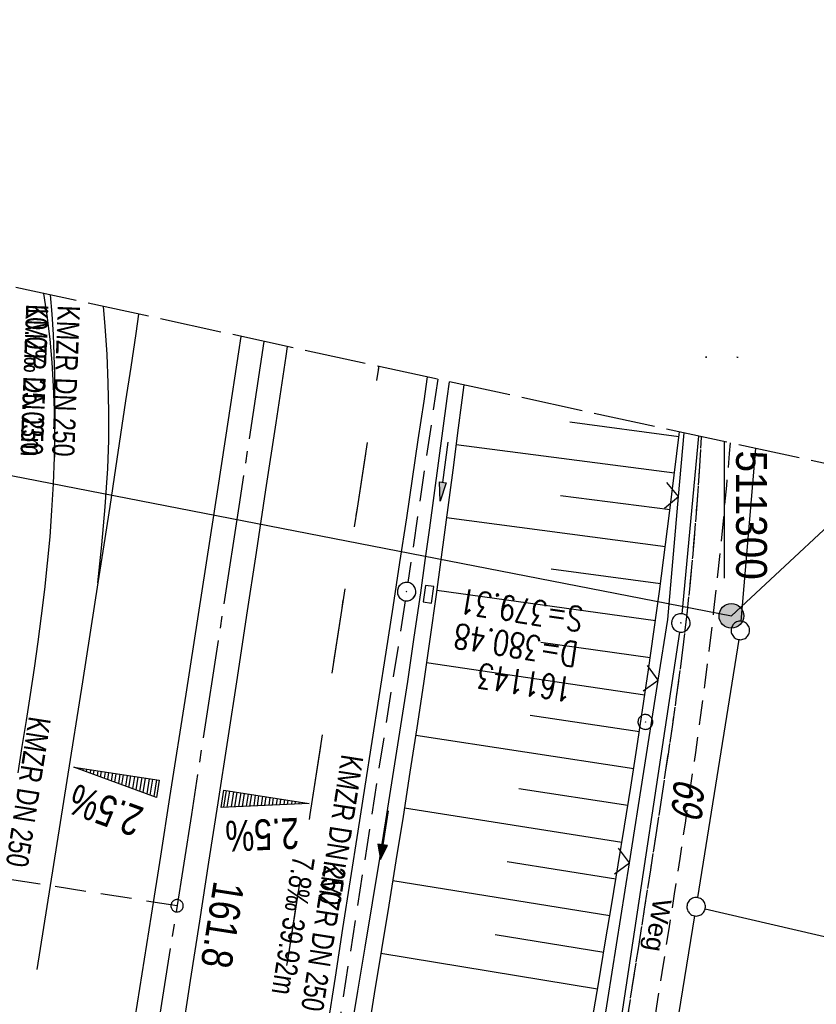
# Model space of a CAD drawing. Extents: x 510946 to 511423, y 462842 to 463807.
# Tile 32 of 33: x 511243 to 511307, y 463727 to 463807. Entities that reach past the tile are written whole.
import ezdxf

# ---------------------------------------------------------------- set-up
doc = ezdxf.new("R2010")
doc.units = 0
doc.header["$LTSCALE"] = 10
doc.header["$MEASUREMENT"] = 0
for name, pattern in [('ACHSE', [5.5, 4, -0.5, 0.5, -0.5]), ('AUSGEZOGEN', [0]), ('LT00', [0]), ('LT02', [0.4, 0.2, -0.2]), ('LT11', [0.3, 0.2, -0.1]), ('LT14', [0.6, 0.5, -0.1]), ('LT17', [0.15, 0.1, -0.05]), ('STRICHLINIE2', [0.375, 0.25, -0.125])]:
    doc.linetypes.add(name, pattern=pattern)
doc.layers.get('0').update_dxf_attribs({"linetype": 'LT00'})
for name, color, linetype in [('--EK_FBR', 1, 'LT00'), ('--EK_Halt-Pfeil', 4, 'LT00'), ('--EK_Haltung', 7, 'STRICHLINIE2'), ('--EK_Haltung-Text', 140, 'LT00'), ('--EK_Schacht-Text', 5, 'LT00'), ('--EK_ST-93-1', 30, 'LT17'), ('--EL_DFK_AB_L', 21, 'LT00'), ('--EL_DFK_AB_P', 7, 'LT00'), ('--EL_Halt-Pfeil', 4, 'LT00'), ('--EL_Haltung', 182, 'STRICHLINIE2'), ('--EL_Haltung-Text', 182, 'LT00'), ('-AX-093', 35, 'ACHSE'), ('-QUE-20O', 11, 'LT00'), ('-QUE-20W', 11, 'LT00'), ('-ST-93-1', 250, 'LT00'), ('DFK_AB_L', 21, 'LT00'), ('DFK_AB_P', 7, 'LT00'), ('DFK_FLUR_NR', 250, 'LT00'), ('DFK_GZPKT', 250, 'LT00'), ('DFK_KATASTER', 250, 'LT00'), ('DFK_TOPO-SYM', 252, 'LT00'), ('DFK_VERMPKT', 252, 'LT00'), ('FELDWEG_TEXT', 1, 'Continuous'), ('PFEIL', 140, 'AUSGEZOGEN'), ('STROM_FREILTG', 80, 'STROMFREILEITUNG'), ('STROM_TEXT', 80, 'Continuous'), ('V104_AFBR_BAB', 250, 'LT00'), ('V104_BOESCH', 250, 'LT00'), ('V104_BOSCHUNG', 250, 'LT00'), ('V104_ERDWEG', 250, 'LT11'), ('V104_FELDWEG', 250, 'LT11'), ('V104_GRABEN', 250, 'LT00'), ('V104_KA_PRUF', 182, 'LT00'), ('V104_LD_MARK', 250, 'LT00'), ('V104_LG_MARK', 250, 'LT02'), ('V104_SINKK', 182, 'LT00'), ('V104_ZAUN', 40, 'LT00'), ('V105_AFBR_BAB', 250, 'LT00'), ('V105_BOESCH', 250, 'LT00'), ('V105_BOSCHUNG', 250, 'LT00'), ('V105_ERDWEG', 250, 'LT11'), ('V105_GRABEN', 250, 'LT00'), ('V105_KA_PRUF', 182, 'LT00'), ('V105_LD_MARK', 250, 'LT00'), ('V105_LG_MARK', 250, 'LT02'), ('V105_RASTER', 250, 'LT00'), ('V105_SINKK', 182, 'LT00'), ('V105_ZAUN', 40, 'LT00')]:
    doc.layers.add(name, color=color, linetype=linetype)
doc.layers.add('-BLATT_105-RAND', color=7, linetype='LT14', plot=False)
doc.styles.add('Beschrift', font='ARIAL.TTF')
doc.styles.add('Haltungsbeschriftung', font='ARIAL.TTF', dxfattribs={"width": 0.75})
doc.styles.add('schachtbeschriftung', font='romans.shx', dxfattribs={"width": 0.75, "height": 2})
doc.styles.get("Standard").update_dxf_attribs({"font": 'ARIAL.TTF'})
doc.styles.add('Strom', font='txt-alt.shx')
doc.linetypes.add('STROMFREILEITUNG', pattern='A,12.7,-5.5,["xx",Strom,S=2.5,R=0,X=-2.6,Y=-0.85],-4.35', length=22.55)

# ---------------------------------------------------------------- blocks, each defined once
blk = doc.blocks.new('SYMB7010')
at = {"color": 0, "linetype": 'ByBlock'}
for points in [[(-0.031408, 0.499213), (-0.093728, 0.49134), (-0.15457, 0.475719), (-0.212975, 0.452595), (-0.268021, 0.422333), (-0.31884, 0.385411), (-0.36463, 0.342411), (-0.40467, 0.29401), (-0.438329, 0.240973), (-0.465074, 0.184136), (-0.484486, 0.124395), (-0.496256, 0.062692), (-0.5002, 0)], [(-0.5002, 0), (-0.496256, -0.062692), (-0.484486, -0.124395), (-0.465075, -0.184136), (-0.438329, -0.240973), (-0.404671, -0.29401), (-0.36463, -0.342411), (-0.31884, -0.385411), (-0.268021, -0.422333), (-0.212975, -0.452595), (-0.154571, -0.475719), (-0.093728, -0.49134), (-0.031408, -0.499213), (0.031408, -0.499213)], [(0.5002, 0), (0.496256, 0.062692), (0.484485, 0.124395), (0.465074, 0.184136), (0.438329, 0.240973), (0.40467, 0.29401), (0.36463, 0.342411), (0.31884, 0.385411), (0.268021, 0.422333), (0.212975, 0.452595), (0.15457, 0.475719), (0.093728, 0.49134), (0.031408, 0.499213), (-0.031408, 0.499213)], [(0.031408, -0.499213), (0.093728, -0.491341), (0.15457, -0.475719), (0.212975, -0.452595), (0.268021, -0.422333), (0.31884, -0.385411), (0.36463, -0.342411), (0.404671, -0.294011), (0.438329, -0.240974), (0.465075, -0.184136), (0.484486, -0.124395), (0.496256, -0.062692), (0.500201, 0)]]:
    blk.add_lwpolyline(points, dxfattribs=at)
blk = doc.blocks.new('SYMB7301')
at = {"color": 0, "linetype": 'ByBlock'}
for p, q in [((-0.128693, 0), (0, 0.128693)), ((0, -0.128693), (-0.128693, 0)), ((0, 0.128693), (0.128693, 0)), ((0.128693, 0), (0, -0.128693)), ((0.000059, -0.009738), (0.000059, 0.009897)), ((-0.00901, -0.004339), (-0.002225, -0.009749))]:
    blk.add_line(p, q, dxfattribs=at)
for points in [[(-0.002225, 0.009749), (-0.00901, 0.004339), (-0.00901, -0.004339)], [(0.01, 0), (0.006235, 0.007818), (-0.002225, 0.009749)], [(-0.002225, -0.009749), (0.006235, -0.007818), (0.01, 0)]]:
    blk.add_lwpolyline(points, dxfattribs=at)
blk = doc.blocks.new('SYMB0003')
at = {"color": 0, "linetype": 'ByBlock'}
for p, q in [((-0.015712, 0), (0.010166, 0.012015)), ((0, -0.021257), (-0.015712, 0)), ((0.010166, 0.012015), (0, -0.021257))]:
    blk.add_line(p, q, dxfattribs=at)
for points in [[(-0.031395, 0.499013), (-0.093691, 0.491144), (-0.154509, 0.475528), (-0.21289, 0.452414), (-0.267913, 0.422164), (-0.318712, 0.385257), (-0.364484, 0.342274), (-0.404509, 0.293893), (-0.438154, 0.240877), (-0.464888, 0.184062), (-0.484292, 0.124345), (-0.496058, 0.062667), (-0.5, 0)], [(-0.5, 0), (-0.496058, -0.062667), (-0.484292, -0.124345), (-0.464888, -0.184062), (-0.438154, -0.240877), (-0.404509, -0.293893), (-0.364485, -0.342274), (-0.318712, -0.385257), (-0.267914, -0.422164), (-0.21289, -0.452414), (-0.154509, -0.475529), (-0.093691, -0.491144), (-0.031395, -0.499014), (0.031395, -0.499014)], [(0.5, 0), (0.496057, 0.062667), (0.484292, 0.124345), (0.464888, 0.184062), (0.438153, 0.240877), (0.404509, 0.293893), (0.364484, 0.342274), (0.318712, 0.385257), (0.267913, 0.422164), (0.21289, 0.452414), (0.154509, 0.475528), (0.093691, 0.491144), (0.031395, 0.499013), (-0.031395, 0.499013)], [(0.031395, -0.499014), (0.093691, -0.491144), (0.154509, -0.475529), (0.21289, -0.452414), (0.267914, -0.422164), (0.318712, -0.385257), (0.364485, -0.342274), (0.404509, -0.293893), (0.438154, -0.240877), (0.464889, -0.184062), (0.484292, -0.124345), (0.496058, -0.062667), (0.5, 0)]]:
    blk.add_lwpolyline(points, dxfattribs=at)
blk = doc.blocks.new('Pfreil3')
at = {"layer": 'PFEIL'}
blk.add_hatch(color=256, dxfattribs=at).paths.add_polyline_path([(-1.549, 0.273), (-1.549, -0.273), (0, 0)])
for p, q in [((-1.549, 0), (-4.831, 0)), ((-1.549, -0.273), (-1.549, 0.273)), ((-1.549, 0.273), (0, 0)), ((0, 0), (-1.549, -0.273))]:
    blk.add_line(p, q, dxfattribs=at)
blk = doc.blocks.new('SYMB0011')
at = {"color": 0, "linetype": 'ByBlock'}
for p, q in [((0.5, 0), (-0.5, 0)), ((0, 0.5), (0, -0.5))]:
    blk.add_line(p, q, dxfattribs=at)
blk = doc.blocks.new('SYMB0024')
at = {"color": 0, "linetype": 'ByBlock'}
for p, q in [((-0.5, 0.5), (0, 0)), ((0, 0), (0.5, 0.5))]:
    blk.add_line(p, q, dxfattribs=at)
blk = doc.blocks.new('SYMB0652')
at = {"color": 0, "linetype": 'ByBlock'}
blk.add_lwpolyline([(-0.15, -0.075), (0.15, -0.075), (0.15, 0.075), (-0.15, 0.075), (-0.15, -0.075)], dxfattribs=at)
blk = doc.blocks.new('SYMB0070')
at = {"color": 0, "linetype": 'ByBlock'}
for p, q in [((-0.5, 0), (0.2, 0)), ((0.5, 0), (0.2, 0.1)), ((0.2, 0.1), (0.2, 0)), ((0.468, 0), (0.21, 0.086)), ((0.21, 0.086), (0.21, -0.086)), ((0.21, -0.086), (0.468, 0)), ((0.22, -0.072), (0.437, 0)), ((0.23, -0.058), (0.405, 0)), ((0.24, -0.045), (0.374, 0)), ((0.342, 0), (0.25, 0.031)), ((0.25, 0.031), (0.25, -0.031)), ((0.25, -0.031), (0.342, 0)), ((0.26, -0.017), (0.31, 0)), ((0.27, -0.003), (0.279, 0))]:
    blk.add_line(p, q, dxfattribs=at)
for points in [[(0.2, 0), (0.2, -0.1), (0.5, 0)], [(0.437, 0), (0.22, 0.072), (0.22, -0.072)], [(0.405, 0), (0.23, 0.058), (0.23, -0.058)], [(0.374, 0), (0.24, 0.045), (0.24, -0.045)], [(0.31, 0), (0.26, 0.017), (0.26, -0.017)], [(0.279, 0), (0.27, 0.003), (0.27, -0.003)]]:
    blk.add_lwpolyline(points, dxfattribs=at)
blk = doc.blocks.new('SYMB2')
at = {"color": 0, "linetype": 'ByBlock', "flags": 128}
for points in [[(-0.031395, 0.499013), (-0.093691, 0.491144), (-0.154509, 0.475528), (-0.21289, 0.452414), (-0.267913, 0.422164), (-0.318712, 0.385257), (-0.364484, 0.342274), (-0.404509, 0.293893), (-0.438154, 0.240877), (-0.464888, 0.184062), (-0.484292, 0.124345), (-0.496058, 0.062667), (-0.5, 0)], [(-0.5, 0), (-0.496058, -0.062667), (-0.484292, -0.124345), (-0.464888, -0.184062), (-0.438154, -0.240877), (-0.404509, -0.293893), (-0.364485, -0.342274), (-0.318712, -0.385257), (-0.267914, -0.422164), (-0.21289, -0.452414), (-0.154509, -0.475529), (-0.093691, -0.491144), (-0.031395, -0.499014), (0.031395, -0.499014)], [(0.5, 0), (0.496057, 0.062667), (0.484292, 0.124345), (0.464888, 0.184062), (0.438153, 0.240877), (0.404509, 0.293893), (0.364484, 0.342274), (0.318712, 0.385257), (0.267913, 0.422164), (0.21289, 0.452414), (0.154509, 0.475528), (0.093691, 0.491144), (0.031395, 0.499013), (-0.031395, 0.499013)], [(0.031395, -0.499014), (0.093691, -0.491144), (0.154509, -0.475529), (0.21289, -0.452414), (0.267914, -0.422164), (0.318712, -0.385257), (0.364485, -0.342274), (0.404509, -0.293893), (0.438154, -0.240877), (0.464889, -0.184062), (0.484292, -0.124345), (0.496058, -0.062667), (0.5, 0)]]:
    blk.add_lwpolyline(points, dxfattribs=at)

msp = doc.modelspace()

# ---------------------------------------------------------------- hatches: boundary and pattern name
at = {"layer": 'STROM_TEXT'}
h = msp.add_hatch(color=256, dxfattribs=at)
edge = h.paths.add_edge_path()
edge.add_arc((511300.554, 463758.711), 1, 0, 360)

# ---------------------------------------------------------------- linework, layer by layer
at = {"layer": '--EK_FBR'}
for points in [[(511245.663, 463771.573), (511245.687, 463773.491), (511245.668, 463775.411), (511245.603, 463777.331), (511245.487, 463779.248), (511245.317, 463781.159), (511245.089, 463783.061), (511244.814, 463784.855)], [(511260.771, 463781.379), (511260.582, 463780.125), (511259.747, 463774.621), (511258.906, 463769.119), (511257.617, 463760.738), (511256.317, 463752.358), (511255.006, 463743.98), (511254.255, 463739.213), (511253.502, 463734.447), (511252.748, 463729.681), (511251.993, 463724.914), (511251.24, 463720.148), (511250.607, 463716.133), (511249.974, 463712.117), (511249.341, 463708.102), (511248.705, 463704.087), (511248.066, 463700.073), (511247.423, 463696.059), (511246.768, 463692.004), (511246.108, 463687.95), (511245.444, 463683.896), (511244.779, 463679.843), (511244.113, 463675.789)], [(511260.771, 463781.379), (511260.582, 463780.125), (511259.747, 463774.621), (511258.906, 463769.119), (511257.617, 463760.738), (511256.317, 463752.358), (511255.006, 463743.98), (511254.255, 463739.213), (511253.502, 463734.447), (511252.748, 463729.68), (511251.993, 463724.914), (511251.24, 463720.148), (511250.607, 463716.133), (511249.974, 463712.117), (511249.341, 463708.102), (511248.705, 463704.087), (511248.066, 463700.073), (511247.423, 463696.059), (511246.768, 463692.004), (511246.108, 463687.95), (511245.62, 463684.969)], [(511264.539, 463780.558), (511264.423, 463779.783), (511263.61, 463774.354), (511262.793, 463768.927), (511262.024, 463763.851), (511261.25, 463758.776), (511260.473, 463753.701), (511259.693, 463748.627), (511258.912, 463743.553), (511258.171, 463738.748), (511257.429, 463733.943), (511256.683, 463729.139), (511255.931, 463724.335), (511255.173, 463719.533), (511254.412, 463714.765), (511253.645, 463709.998), (511252.874, 463705.232), (511252.1, 463700.467), (511251.326, 463695.701), (511250.544, 463690.88), (511249.762, 463686.059), (511248.979, 463681.238), (511248.194, 463676.417)], [(511264.539, 463780.558), (511264.423, 463779.783), (511263.61, 463774.354), (511262.793, 463768.927), (511262.024, 463763.851), (511261.25, 463758.776), (511260.473, 463753.701), (511259.693, 463748.627), (511258.912, 463743.553), (511258.171, 463738.748), (511257.429, 463733.943), (511256.683, 463729.139), (511255.931, 463724.335), (511255.173, 463719.533), (511254.412, 463714.765), (511253.645, 463709.998), (511252.874, 463705.232), (511252.1, 463700.467), (511251.326, 463695.701), (511250.544, 463690.88), (511249.762, 463686.059), (511249.524, 463684.593)], [(511275.898, 463778.084), (511275.611, 463776.137), (511275.145, 463772.981), (511274.676, 463769.825), (511274.203, 463766.67), (511273.651, 463763.038), (511273.092, 463759.407), (511272.529, 463755.777), (511271.961, 463752.148), (511271.393, 463748.518), (511270.824, 463744.889), (511270.257, 463741.259), (511269.644, 463737.313), (511269.033, 463733.366), (511268.423, 463729.419), (511267.812, 463725.472), (511267.199, 463721.526), (511266.582, 463717.58), (511265.64, 463711.627), (511264.687, 463705.677), (511263.723, 463699.727), (511262.75, 463693.78)], [(511242.725, 463745.989), (511243.061, 463748.108), (511243.395, 463750.228), (511243.723, 463752.348), (511244.04, 463754.47), (511244.341, 463756.594), (511244.623, 463758.721), (511244.881, 463760.851), (511245.111, 463762.985), (511245.309, 463765.124), (511245.469, 463767.267), (511245.589, 463769.417), (511245.663, 463771.573)], [(511242.725, 463745.989), (511243.061, 463748.108), (511243.395, 463750.228), (511243.723, 463752.348), (511244.04, 463754.47), (511244.341, 463756.594), (511244.623, 463758.721), (511244.881, 463760.851), (511245.111, 463762.985), (511245.309, 463765.124), (511245.469, 463767.267), (511245.589, 463769.417), (511245.663, 463771.573)]]:
    msp.add_lwpolyline(points, dxfattribs=at)
at = {"layer": '--EK_Haltung'}
for p, q in [((511276.747, 463777.899), (511274.33, 463761.417)), ((511274.105, 463759.934), (511268.169, 463721.975))]:
    msp.add_line(p, q, dxfattribs=at)
at = {"layer": '--EK_ST-93-1', "ltscale": 2.5}
msp.add_line((511255.613, 463735.199), (511216.092, 463741.426), dxfattribs=at)
at = {"layer": '--EL_DFK_AB_L'}
for p, q in [((511297.878, 463773.296), (511296.53, 463758.886)), ((511296.348, 463757.398), (511283.952, 463675.162))]:
    msp.add_line(p, q, dxfattribs=at)
at = {"layer": '--EL_Haltung'}
for p, q in [((511276.747, 463777.899), (511274.33, 463761.417)), ((511274.105, 463759.934), (511268.169, 463721.975))]:
    msp.add_line(p, q, dxfattribs=at)
at = {"layer": '-AX-093', "ltscale": 0.2}
msp.add_lwpolyline([(511262.648, 463780.97), (511260.626, 463767.59), (511256.77, 463742.6), (511252.835, 463717.623), (511248.821, 463692.658), (511244.728, 463667.706), (511240.556, 463642.767), (511236.305, 463617.841), (511231.975, 463592.929), (511227.566, 463568.031), (511223.079, 463543.147), (511218.513, 463518.277), (511213.868, 463493.422), (511209.145, 463468.581), (511204.343, 463443.756), (511199.463, 463418.946), (511194.504, 463394.151), (511189.467, 463369.372), (511184.351, 463344.61), (511179.157, 463319.863), (511173.885, 463295.133), (511168.534, 463270.42), (511163.106, 463245.724), (511157.599, 463221.046)], dxfattribs=at)
at = {"layer": '-BLATT_105-RAND'}
msp.add_lwpolyline([(511142.875, 463807.06), (510946.002, 462903.254), (511226.426, 462842.17), (511423.299, 463745.976), (511142.875, 463807.06)], dxfattribs=at)
at = {"layer": '-QUE-20O'}
for p, q in [((511259.584, 463744.539), (511259.377, 463743.19)), ((511259.682, 463743.204), (511259.881, 463744.494)), ((511260.178, 463744.448), (511259.988, 463743.218)), ((511260.294, 463743.231), (511260.474, 463744.402)), ((511260.771, 463744.356), (511260.599, 463743.244)), ((511260.905, 463743.258), (511261.067, 463744.31)), ((511261.364, 463744.265), (511261.211, 463743.272)), ((511261.516, 463743.285), (511261.66, 463744.219)), ((511261.956, 463744.173), (511261.822, 463743.299)), ((511262.127, 463743.313), (511262.253, 463744.128)), ((511262.549, 463744.082), (511262.433, 463743.326)), ((511262.738, 463743.34), (511262.846, 463744.037)), ((511263.143, 463743.991), (511263.044, 463743.354)), ((511263.35, 463743.367), (511263.439, 463743.945)), ((511263.736, 463743.9), (511263.656, 463743.381)), ((511263.961, 463743.395), (511264.032, 463743.854)), ((511264.329, 463743.808), (511264.267, 463743.408)), ((511264.573, 463743.422), (511264.625, 463743.762)), ((511264.922, 463743.717), (511264.878, 463743.436)), ((511265.184, 463743.449), (511265.218, 463743.671)), ((511265.514, 463743.625), (511265.489, 463743.463)), ((511265.795, 463743.476), (511265.811, 463743.58)), ((511266.108, 463743.534), (511266.101, 463743.49))]:
    msp.add_line(p, q, dxfattribs=at)
msp.add_lwpolyline([(511259.195, 463743.182), (511259.409, 463744.566), (511266.327, 463743.5), (511259.195, 463743.182)], dxfattribs=at)
at = {"layer": '-QUE-20W'}
for p, q in [((511247.408, 463746.415), (511247.402, 463746.38)), ((511247.689, 463746.274), (511247.704, 463746.369)), ((511248.001, 463746.323), (511247.977, 463746.169)), ((511248.264, 463746.065), (511248.297, 463746.278)), ((511248.594, 463746.232), (511248.552, 463745.96)), ((511248.839, 463745.855), (511248.89, 463746.186)), ((511249.187, 463746.141), (511249.126, 463745.75)), ((511249.413, 463745.644), (511249.483, 463746.095)), ((511249.779, 463746.05), (511249.701, 463745.54)), ((511249.988, 463745.435), (511250.076, 463746.004)), ((511250.372, 463745.958), (511250.276, 463745.33)), ((511250.563, 463745.224), (511250.669, 463745.912)), ((511250.966, 463745.867), (511250.851, 463745.12)), ((511251.138, 463745.015), (511251.262, 463745.821)), ((511251.559, 463745.775), (511251.425, 463744.91)), ((511251.713, 463744.805), (511251.855, 463745.729)), ((511252.152, 463745.684), (511252, 463744.7)), ((511252.287, 463744.595), (511252.448, 463745.638)), ((511252.745, 463745.593), (511252.575, 463744.49)), ((511252.862, 463744.385), (511253.041, 463745.547)), ((511253.338, 463745.502), (511253.149, 463744.28)), ((511253.437, 463744.175), (511253.634, 463745.456)), ((511253.931, 463745.41), (511253.724, 463744.07))]:
    msp.add_line(p, q, dxfattribs=at)
msp.add_lwpolyline([(511253.936, 463743.992), (511247.231, 463746.442), (511254.149, 463745.376), (511253.936, 463743.992)], dxfattribs=at)
at = {"layer": 'DFK_AB_L'}
for p, q in [((511297.878, 463773.296), (511296.53, 463758.886)), ((511296.348, 463757.398), (511283.952, 463675.162))]:
    msp.add_line(p, q, dxfattribs=at)
at = {"layer": 'DFK_KATASTER'}
for p, q in [((511301.343, 463758.277), (511302.525, 463772.284)), ((511301.162, 463756.789), (511297.819, 463735.86)), ((511298.431, 463734.95), (511415.012, 463707.931)), ((511288.009, 463674.521), (511297.582, 463734.379))]:
    msp.add_line(p, q, dxfattribs=at)
at = {"layer": 'STROM_FREILTG', "ltscale": 0.05, "flags": 128}
msp.add_lwpolyline([(511139.195, 463790.167), (511154.715, 463787.122), (511300.554, 463758.711), (511312.754, 463770.056)], dxfattribs=at)
at = {"layer": 'STROM_TEXT'}
msp.add_circle((511300.554, 463758.711), 1, dxfattribs=at)
at = {"layer": 'V104_AFBR_BAB'}
for points in [[(511245.663, 463771.573), (511245.687, 463773.491), (511245.668, 463775.411), (511245.603, 463777.331), (511245.487, 463779.248), (511245.317, 463781.159), (511245.089, 463783.061), (511244.814, 463784.855)], [(511260.771, 463781.379), (511260.582, 463780.125), (511259.747, 463774.621), (511258.906, 463769.119), (511257.617, 463760.738), (511256.317, 463752.358), (511255.006, 463743.98), (511254.255, 463739.213), (511253.502, 463734.447), (511252.748, 463729.68), (511251.993, 463724.914), (511251.24, 463720.148), (511250.607, 463716.133), (511249.974, 463712.117), (511249.341, 463708.102), (511248.705, 463704.087), (511248.066, 463700.073), (511247.423, 463696.059), (511246.768, 463692.004), (511246.108, 463687.95), (511245.62, 463684.969)], [(511264.539, 463780.558), (511264.423, 463779.783), (511263.61, 463774.354), (511262.793, 463768.927), (511262.024, 463763.851), (511261.25, 463758.776), (511260.473, 463753.701), (511259.693, 463748.627), (511258.912, 463743.553), (511258.171, 463738.748), (511257.429, 463733.943), (511256.683, 463729.139), (511255.931, 463724.335), (511255.173, 463719.533), (511254.412, 463714.765), (511253.645, 463709.998), (511252.874, 463705.232), (511252.1, 463700.467), (511251.326, 463695.701), (511250.544, 463690.88), (511249.762, 463686.059), (511249.524, 463684.593)], [(511275.898, 463778.084), (511275.611, 463776.137), (511275.145, 463772.981), (511274.676, 463769.825), (511274.203, 463766.67), (511273.651, 463763.038), (511273.092, 463759.407), (511272.529, 463755.777), (511271.961, 463752.148), (511271.393, 463748.518), (511270.824, 463744.889), (511270.257, 463741.259), (511269.644, 463737.313), (511269.033, 463733.366), (511268.423, 463729.419), (511267.812, 463725.472), (511267.199, 463721.526), (511266.582, 463717.58), (511265.64, 463711.627), (511264.687, 463705.677), (511263.723, 463699.727), (511262.75, 463693.78)]]:
    msp.add_lwpolyline(points, dxfattribs=at)
at = {"layer": 'V104_AFBR_BAB', "color": 2}
msp.add_lwpolyline([(511242.725, 463745.989), (511243.061, 463748.108), (511243.395, 463750.228), (511243.723, 463752.348), (511244.04, 463754.47), (511244.341, 463756.594), (511244.623, 463758.721), (511244.881, 463760.851), (511245.111, 463762.985), (511245.309, 463765.124), (511245.469, 463767.267), (511245.589, 463769.417), (511245.663, 463771.573)], dxfattribs=at)
at = {"layer": 'V104_BOESCH'}
msp.add_lwpolyline([(511282.161, 463681.45), (511282.168, 463681.496), (511282.739, 463685.216), (511283.311, 463688.935), (511283.887, 463692.654), (511286.27, 463707.701), (511288.74, 463722.734), (511289.27, 463725.889), (511289.801, 463729.044), (511290.331, 463732.199), (511290.859, 463735.354), (511291.381, 463738.51), (511291.895, 463741.668), (511292.4, 463744.827), (511292.892, 463747.988), (511293.836, 463754.334), (511294.721, 463760.689), (511295.547, 463767.052), (511296.313, 463773.423), (511296.336, 463773.632)], dxfattribs=at)
at = {"layer": 'V104_BOSCHUNG'}
for p, q in [((511287.462, 463774.437), (511296.294, 463773.26)), ((511278.234, 463772.614), (511295.945, 463770.307)), ((511286.713, 463768.484), (511295.58, 463767.329)), ((511277.458, 463766.677), (511295.201, 463764.34)), ((511285.937, 463762.534), (511294.807, 463761.339)), ((511276.668, 463760.784), (511294.4, 463758.339)), ((511285.118, 463756.591), (511293.977, 463755.329)), ((511275.837, 463754.923), (511293.542, 463752.32)), ((511284.249, 463750.654), (511293.095, 463749.326)), ((511274.959, 463749.042), (511292.636, 463746.334)), ((511283.335, 463744.724), (511292.166, 463743.358)), ((511274.045, 463743.153), (511291.685, 463740.369)), ((511282.387, 463738.799), (511291.197, 463737.396)), ((511273.103, 463737.254), (511290.704, 463734.423)), ((511281.416, 463732.878), (511290.206, 463731.451)), ((511272.145, 463731.358), (511289.706, 463728.479))]:
    msp.add_line(p, q, dxfattribs=at)
at = {"layer": 'V104_ERDWEG', "flags": 128}
for points in [[(511285.09, 463681.167), (511285.5, 463683.483), (511286.007, 463686.383), (511286.506, 463689.284), (511286.991, 463692.187), (511287.477, 463695.181), (511287.949, 463698.177), (511288.41, 463701.175), (511288.863, 463704.174), (511289.309, 463707.175), (511289.752, 463710.175), (511290.193, 463713.177), (511290.635, 463716.178), (511291.081, 463719.178), (511291.532, 463722.177), (511292.02, 463725.366), (511292.515, 463728.553), (511293.014, 463731.74), (511293.514, 463734.927), (511294.013, 463738.113), (511294.507, 463741.3), (511294.995, 463744.489), (511295.473, 463747.68), (511295.8, 463749.908), (511296.116, 463752.138), (511296.418, 463754.369), (511296.702, 463756.602), (511296.964, 463758.838), (511297.207, 463761.147), (511297.426, 463763.459), (511297.623, 463765.774), (511297.801, 463768.089), (511297.963, 463770.407), (511298.113, 463772.726), (511298.144, 463773.238)], [(511300.461, 463772.733), (511300.387, 463771.889), (511300.152, 463769.294), (511299.907, 463766.701), (511299.65, 463764.108), (511299.38, 463761.517), (511299.092, 463758.928), (511298.757, 463756.102), (511298.401, 463753.279), (511298.027, 463750.458), (511297.637, 463747.639), (511297.224, 463744.772), (511296.798, 463741.907), (511296.363, 463739.043), (511295.92, 463736.181), (511295.472, 463733.319), (511295.022, 463730.457), (511294.571, 463727.595), (511294.123, 463724.734), (511293.679, 463721.871), (511293.176, 463718.564), (511292.679, 463715.256), (511292.187, 463711.947), (511291.697, 463708.638), (511291.207, 463705.328), (511290.713, 463702.02), (511290.215, 463698.712), (511289.709, 463695.406), (511289.192, 463692.101), (511288.588, 463688.34), (511287.97, 463684.581), (511287.36, 463680.949)]]:
    msp.add_lwpolyline(points, dxfattribs=at)
at = {"layer": 'V104_GRABEN'}
for points in [[(511269.68, 463724.68), (511270.269, 463728.267), (511270.861, 463731.854), (511271.451, 463735.44), (511272.038, 463739.028), (511272.62, 463742.616), (511273.195, 463746.206), (511273.759, 463749.798), (511274.31, 463753.393), (511274.847, 463756.99), (511275.366, 463760.59), (511275.733, 463763.215), (511276.092, 463765.841), (511276.446, 463768.468), (511276.798, 463771.095), (511277.15, 463773.722), (511277.506, 463776.348), (511277.691, 463777.694)], [(511278.874, 463777.436), (511278.706, 463776.192), (511278.359, 463773.567), (511278.016, 463770.941), (511277.673, 463768.315), (511277.328, 463765.689), (511276.978, 463763.065), (511276.621, 463760.441), (511276.114, 463756.834), (511275.589, 463753.229), (511275.049, 463749.628), (511274.495, 463746.029), (511273.931, 463742.432), (511273.357, 463738.836), (511272.777, 463735.242), (511272.192, 463731.648), (511271.605, 463728.055), (511271.017, 463724.462)]]:
    msp.add_lwpolyline(points, dxfattribs=at)
at = {"layer": 'V104_LD_MARK'}
for points in [[(511245.329, 463784.743), (511245.461, 463783.173), (511245.56, 463781.53), (511245.627, 463779.881), (511245.667, 463778.226), (511245.685, 463776.566), (511245.687, 463774.904), (511245.678, 463773.239), (511245.663, 463771.573)], [(511249.193, 463761.383), (511249.355, 463762.928), (511249.511, 463764.473), (511249.658, 463766.019), (511249.79, 463767.565), (511249.902, 463769.112), (511249.99, 463770.661), (511250.067, 463772.969), (511250.081, 463775.279), (511250.035, 463777.59), (511249.932, 463779.9), (511249.775, 463782.21), (511249.634, 463783.805)], [(511252.496, 463783.182), (511252.259, 463781.608), (511251.85, 463778.878), (511251.442, 463776.147), (511251.033, 463773.417), (511250.622, 463770.687), (511250.15, 463767.585), (511249.673, 463764.484), (511249.193, 463761.383), (511247.944, 463753.368), (511246.683, 463745.354), (511245.872, 463740.245), (511245.058, 463735.136), (511244.242, 463730.028)]]:
    msp.add_lwpolyline(points, dxfattribs=at)
at = {"layer": 'V104_LG_MARK', "ltscale": 3, "flags": 128}
msp.add_lwpolyline([(511257.153, 463683.858), (511257.551, 463686.35), (511258.249, 463690.727), (511258.946, 463695.104), (511259.705, 463699.866), (511260.465, 463704.628), (511261.223, 463709.39), (511261.979, 463714.153), (511262.731, 463718.916), (511263.66, 463724.84), (511264.582, 463730.764), (511265.5, 463736.689), (511266.415, 463742.615), (511267.689, 463750.887), (511268.96, 463759.16), (511270.227, 463767.433), (511271.096, 463773.121), (511271.962, 463778.81), (511271.982, 463778.937)], dxfattribs=at)
at = {"layer": 'V104_ZAUN'}
for p, q in [((511296.28, 463768.393), (511296.739, 463773.544)), ((511292.284, 463738.676), (511294.615, 463753.494)), ((511289.953, 463723.858), (511292.284, 463738.676))]:
    msp.add_line(p, q, dxfattribs=at)
msp.add_lwpolyline([(511294.615, 463753.494), (511295.39, 463758.417), (511296.28, 463768.393)], dxfattribs=at)
at = {"layer": 'V105_AFBR_BAB'}
for points in [[(511245.663, 463771.573), (511245.663, 463771.573), (511245.687, 463773.491), (511245.668, 463775.411), (511245.603, 463777.331), (511245.487, 463779.248), (511245.317, 463781.159), (511245.089, 463783.061), (511244.814, 463784.855)], [(511260.771, 463781.379), (511260.582, 463780.125), (511259.747, 463774.621), (511258.906, 463769.119), (511257.617, 463760.738), (511256.317, 463752.358), (511255.006, 463743.98), (511254.255, 463739.213), (511253.502, 463734.447), (511252.748, 463729.681), (511251.993, 463724.914), (511251.24, 463720.148), (511250.607, 463716.133), (511249.974, 463712.117), (511249.341, 463708.102), (511248.705, 463704.087), (511248.066, 463700.073), (511247.423, 463696.059), (511246.768, 463692.004), (511246.108, 463687.95), (511245.444, 463683.896), (511244.779, 463679.843), (511244.113, 463675.789)], [(511264.539, 463780.558), (511264.423, 463779.783), (511263.61, 463774.354), (511262.793, 463768.927), (511262.024, 463763.851), (511261.25, 463758.776), (511260.473, 463753.701), (511259.693, 463748.627), (511258.912, 463743.553), (511258.171, 463738.748), (511257.429, 463733.943), (511256.683, 463729.139), (511255.931, 463724.335), (511255.173, 463719.533), (511254.412, 463714.765), (511253.645, 463709.998), (511252.874, 463705.232), (511252.1, 463700.467), (511251.326, 463695.701), (511250.544, 463690.88), (511249.762, 463686.059), (511248.979, 463681.238), (511248.194, 463676.417)]]:
    msp.add_lwpolyline(points, dxfattribs=at)
at = {"layer": 'V105_AFBR_BAB', "color": 2}
for points in [[(511275.898, 463778.084), (511275.611, 463776.137), (511275.145, 463772.981), (511274.676, 463769.825), (511274.203, 463766.67), (511273.651, 463763.038), (511273.092, 463759.407), (511272.529, 463755.777), (511271.962, 463752.148), (511271.393, 463748.518), (511270.824, 463744.889), (511270.257, 463741.259), (511269.644, 463737.313), (511269.033, 463733.366), (511268.423, 463729.419), (511267.812, 463725.472), (511267.199, 463721.526), (511266.582, 463717.58), (511265.64, 463711.627), (511264.687, 463705.677), (511263.723, 463699.728), (511262.75, 463693.78)], [(511242.725, 463745.989), (511243.061, 463748.108), (511243.395, 463750.228), (511243.723, 463752.348), (511244.04, 463754.47), (511244.341, 463756.594), (511244.623, 463758.721), (511244.881, 463760.851), (511245.111, 463762.985), (511245.309, 463765.124), (511245.469, 463767.267), (511245.589, 463769.417), (511245.663, 463771.573)]]:
    msp.add_lwpolyline(points, dxfattribs=at)
at = {"layer": 'V105_BOESCH'}
msp.add_lwpolyline([(511281.596, 463677.777), (511282.168, 463681.496), (511282.739, 463685.216), (511283.311, 463688.935), (511283.887, 463692.654), (511286.27, 463707.701), (511288.74, 463722.734), (511289.27, 463725.889), (511289.801, 463729.044), (511290.331, 463732.199), (511290.859, 463735.354), (511291.381, 463738.51), (511291.895, 463741.668), (511292.4, 463744.827), (511292.892, 463747.988), (511293.836, 463754.334), (511294.721, 463760.689), (511295.547, 463767.052), (511296.313, 463773.423), (511296.336, 463773.632)], dxfattribs=at)
at = {"layer": 'V105_BOSCHUNG'}
for p, q in [((511287.462, 463774.437), (511296.294, 463773.26)), ((511278.234, 463772.614), (511295.945, 463770.307)), ((511286.713, 463768.484), (511295.58, 463767.329)), ((511277.458, 463766.678), (511295.201, 463764.34)), ((511285.937, 463762.534), (511294.807, 463761.339)), ((511276.668, 463760.784), (511294.4, 463758.339)), ((511285.118, 463756.591), (511293.977, 463755.329)), ((511275.837, 463754.923), (511293.542, 463752.32)), ((511284.249, 463750.654), (511293.095, 463749.326)), ((511274.959, 463749.042), (511292.636, 463746.334)), ((511283.335, 463744.724), (511292.166, 463743.358)), ((511274.045, 463743.153), (511291.685, 463740.37)), ((511282.387, 463738.799), (511291.197, 463737.396)), ((511273.103, 463737.254), (511290.704, 463734.423)), ((511281.416, 463732.879), (511290.206, 463731.451)), ((511272.145, 463731.358), (511289.706, 463728.479))]:
    msp.add_line(p, q, dxfattribs=at)
at = {"layer": 'V105_ERDWEG', "flags": 128}
for points in [[(511257.464, 463508.687), (511257.306, 463509.395), (511257.158, 463510.105), (511257.031, 463510.815), (511256.936, 463511.527), (511256.883, 463512.24), (511256.879, 463512.963), (511256.919, 463513.687), (511256.99, 463514.412), (511257.083, 463515.138), (511257.187, 463515.864), (511257.631, 463518.879), (511258.081, 463521.882), (511258.537, 463524.877), (511259.002, 463527.866), (511259.476, 463530.849), (511259.96, 463533.831), (511260.469, 463536.896), (511260.988, 463539.961), (511261.515, 463543.027), (511262.048, 463546.094), (511262.585, 463549.162), (511263.123, 463552.231), (511263.66, 463555.3), (511264.194, 463558.371), (511264.723, 463561.442), (511265.245, 463564.516), (511265.758, 463567.589), (511266.28, 463570.796), (511266.793, 463574.003), (511267.299, 463577.21), (511267.799, 463580.417), (511268.297, 463583.624), (511268.796, 463586.832), (511269.297, 463590.039), (511269.804, 463593.244), (511270.319, 463596.448), (511270.844, 463599.65), (511271.383, 463602.85), (511271.921, 463605.959), (511272.471, 463609.067), (511273.031, 463612.172), (511273.599, 463615.277), (511274.171, 463618.38), (511274.746, 463621.484), (511275.32, 463624.588), (511275.891, 463627.692), (511276.457, 463630.798), (511277.015, 463633.903), (511277.563, 463637.012), (511278.063, 463639.917), (511278.555, 463642.824), (511279.039, 463645.732), (511279.519, 463648.641), (511279.996, 463651.55), (511280.473, 463654.46), (511280.951, 463657.369), (511281.433, 463660.278), (511281.921, 463663.185), (511282.416, 463666.091), (511282.921, 463668.991), (511283.433, 463671.89), (511283.95, 463674.789), (511284.469, 463677.687), (511284.986, 463680.585), (511285.5, 463683.483), (511286.007, 463686.383), (511286.506, 463689.284), (511286.991, 463692.187), (511287.477, 463695.181), (511287.949, 463698.177), (511288.41, 463701.175), (511288.863, 463704.174), (511289.309, 463707.175), (511289.752, 463710.175), (511290.193, 463713.177), (511290.635, 463716.178), (511291.081, 463719.178), (511291.532, 463722.177), (511292.02, 463725.366), (511292.515, 463728.553), (511293.014, 463731.74), (511293.514, 463734.927), (511294.013, 463738.113), (511294.507, 463741.3), (511294.995, 463744.489), (511295.473, 463747.68), (511295.8, 463749.908), (511296.116, 463752.138), (511296.418, 463754.369), (511296.702, 463756.602), (511296.964, 463758.838), (511297.207, 463761.147), (511297.426, 463763.459), (511297.623, 463765.774), (511297.801, 463768.089), (511297.963, 463770.407), (511298.113, 463772.726), (511298.144, 463773.238)], [(511300.461, 463772.733), (511300.387, 463771.889), (511300.152, 463769.294), (511299.907, 463766.701), (511299.65, 463764.108), (511299.38, 463761.517), (511299.092, 463758.928), (511298.757, 463756.102), (511298.401, 463753.279), (511298.027, 463750.458), (511297.637, 463747.639), (511297.224, 463744.772), (511296.798, 463741.907), (511296.363, 463739.043), (511295.92, 463736.181), (511295.472, 463733.319), (511295.022, 463730.457), (511294.571, 463727.595), (511294.123, 463724.734), (511293.679, 463721.871), (511293.176, 463718.564), (511292.679, 463715.256), (511292.187, 463711.947), (511291.697, 463708.638), (511291.207, 463705.328), (511290.713, 463702.02), (511290.215, 463698.712), (511289.709, 463695.406), (511289.192, 463692.101), (511288.588, 463688.34), (511287.97, 463684.581), (511287.34, 463680.824), (511286.699, 463677.068), (511286.051, 463673.314), (511285.397, 463669.561), (511284.741, 463665.808), (511283.048, 463656.165), (511281.35, 463646.524), (511279.645, 463636.884), (511278.888, 463632.62), (511278.133, 463628.356), (511277.378, 463624.093), (511276.627, 463619.829), (511275.881, 463615.563), (511275.141, 463611.298), (511274.409, 463607.031), (511273.686, 463602.763), (511272.708, 463596.879), (511271.749, 463590.993), (511270.809, 463585.103), (511269.886, 463579.209), (511268.98, 463573.311), (511268.09, 463567.408), (511267.633, 463564.345), (511267.177, 463561.281), (511266.72, 463558.218), (511266.259, 463555.155), (511265.791, 463552.093), (511265.313, 463549.035), (511264.824, 463545.979), (511264.319, 463542.927), (511263.797, 463539.879), (511263.255, 463536.838), (511262.69, 463533.801), (511262.344, 463532.003), (511261.993, 463530.207), (511261.641, 463528.41), (511261.292, 463526.611), (511260.95, 463524.811), (511260.62, 463523.007), (511260.305, 463521.198), (511260.01, 463519.382), (511259.737, 463517.559), (511259.493, 463515.728), (511259.408, 463515.017), (511259.334, 463514.306), (511259.279, 463513.594), (511259.25, 463512.884), (511259.253, 463512.176), (511259.295, 463511.471), (511259.374, 463510.818), (511259.485, 463510.167), (511259.62, 463509.519), (511259.772, 463508.872), (511259.931, 463508.226)]]:
    msp.add_lwpolyline(points, dxfattribs=at)
at = {"layer": 'V105_GRABEN'}
for points in [[(511269.68, 463724.68), (511270.269, 463728.267), (511270.861, 463731.854), (511271.451, 463735.44), (511272.038, 463739.028), (511272.62, 463742.617), (511273.195, 463746.207), (511273.759, 463749.798), (511274.31, 463753.393), (511274.847, 463756.99), (511275.366, 463760.59), (511275.733, 463763.215), (511276.092, 463765.841), (511276.446, 463768.468), (511276.798, 463771.095), (511277.15, 463773.722), (511277.506, 463776.348), (511277.691, 463777.694)], [(511278.874, 463777.436), (511278.706, 463776.192), (511278.359, 463773.567), (511278.016, 463770.941), (511277.673, 463768.315), (511277.328, 463765.689), (511276.978, 463763.065), (511276.621, 463760.441), (511276.114, 463756.834), (511275.589, 463753.229), (511275.049, 463749.628), (511274.495, 463746.029), (511273.931, 463742.432), (511273.358, 463738.836), (511272.777, 463735.242), (511272.192, 463731.648), (511271.605, 463728.055), (511271.017, 463724.462)]]:
    msp.add_lwpolyline(points, dxfattribs=at)
at = {"layer": 'V105_LD_MARK'}
for points in [[(511245.329, 463784.743), (511245.461, 463783.173), (511245.56, 463781.53), (511245.627, 463779.881), (511245.667, 463778.226), (511245.685, 463776.567), (511245.687, 463774.904), (511245.678, 463773.239), (511245.663, 463771.573)], [(511249.193, 463761.383), (511249.355, 463762.928), (511249.511, 463764.473), (511249.658, 463766.019), (511249.79, 463767.565), (511249.902, 463769.112), (511249.99, 463770.661), (511250.067, 463772.969), (511250.081, 463775.279), (511250.035, 463777.59), (511249.932, 463779.9), (511249.775, 463782.21), (511249.634, 463783.805)], [(511252.496, 463783.182), (511252.259, 463781.608), (511251.85, 463778.878), (511251.442, 463776.147), (511251.033, 463773.417), (511250.622, 463770.687), (511250.15, 463767.585), (511249.673, 463764.484), (511249.193, 463761.383), (511247.944, 463753.368), (511246.683, 463745.354), (511245.872, 463740.245), (511245.058, 463735.136), (511244.242, 463730.028)]]:
    msp.add_lwpolyline(points, dxfattribs=at)
at = {"layer": 'V105_LG_MARK', "ltscale": 3, "flags": 128}
msp.add_lwpolyline([(511249.378, 463635.549), (511249.671, 463637.517), (511249.966, 463639.485), (511250.264, 463641.452), (511250.795, 463644.881), (511251.339, 463648.308), (511251.892, 463651.733), (511252.454, 463655.157), (511253.02, 463658.58), (511253.589, 463662.003), (511254.157, 463665.426), (511254.723, 463668.849), (511255.439, 463673.223), (511256.148, 463677.598), (511256.851, 463681.974), (511257.551, 463686.35), (511258.249, 463690.727), (511258.946, 463695.104), (511259.705, 463699.866), (511260.465, 463704.628), (511261.223, 463709.39), (511261.979, 463714.153), (511262.731, 463718.916), (511263.66, 463724.84), (511264.582, 463730.764), (511265.5, 463736.689), (511266.415, 463742.615), (511267.689, 463750.887), (511268.96, 463759.16), (511270.227, 463767.433), (511271.096, 463773.121), (511271.962, 463778.81), (511271.982, 463778.937)], dxfattribs=at)
at = {"layer": 'V105_RASTER'}
msp.add_line((511300, 463761.77), (511300, 463772.834), dxfattribs=at)
at = {"layer": 'V105_ZAUN'}
for p, q in [((511296.28, 463768.394), (511296.739, 463773.544)), ((511292.284, 463738.676), (511294.615, 463753.494)), ((511289.953, 463723.858), (511292.284, 463738.676))]:
    msp.add_line(p, q, dxfattribs=at)
msp.add_lwpolyline([(511294.615, 463753.494), (511295.39, 463758.417), (511296.28, 463768.394)], dxfattribs=at)

# ---------------------------------------------------------------- block references
at = {"layer": '--EK_Halt-Pfeil', "xscale": 3.999999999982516, "yscale": 4, "zscale": 4, "rotation": 261.1113899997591}
msp.add_blockref('SYMB0070', (511272.412, 463740.931), dxfattribs=at)
at = {"layer": '--EL_DFK_AB_P', "xscale": 1.500000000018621, "yscale": 1.5, "zscale": 1.5, "rotation": 264.7377099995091}
msp.add_blockref('SYMB0003', (511296.46, 463758.14), dxfattribs=at)
at = {"layer": '--EL_Halt-Pfeil', "xscale": 3.999999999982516, "yscale": 4, "zscale": 4, "rotation": 261.1113899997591}
msp.add_blockref('SYMB0070', (511272.412, 463740.931), dxfattribs=at)
at = {"layer": '-ST-93-1', "rotation": 274.1956499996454}
msp.add_blockref('SYMB2', (511255.613, 463735.199), dxfattribs=at)
at = {"layer": 'DFK_AB_P', "xscale": 1.500000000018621, "yscale": 1.5, "zscale": 1.5, "rotation": 264.7377099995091}
msp.add_blockref('SYMB0003', (511296.46, 463758.14), dxfattribs=at)
at = {"layer": 'DFK_GZPKT', "xscale": 1.500000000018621, "yscale": 1.5, "zscale": 1.5, "rotation": 264.7377099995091}
for p in [(511301.28, 463757.53), (511297.7, 463735.12)]:
    msp.add_blockref('SYMB7010', p, dxfattribs=at)
at = {"layer": 'DFK_TOPO-SYM', "xscale": 0.09999999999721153, "yscale": 0.09999999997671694, "zscale": 0.1, "rotation": 0.001159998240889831}
msp.add_blockref('SYMB7301', (511293.58, 463750.11), dxfattribs=at)
at = {"layer": 'DFK_VERMPKT', "xscale": 1.200000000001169, "yscale": 1.200000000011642, "zscale": 1.2, "rotation": 264.7377100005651}
msp.add_blockref('SYMB7010', (511293.58, 463750.11), dxfattribs=at)
at = {"layer": 'PFEIL', "rotation": 262.3796331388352}
msp.add_blockref('Pfreil3', (511276.954, 463768.002), dxfattribs=at)
at = {"layer": 'V104_FELDWEG', "xscale": 0.09999999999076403, "yscale": 0.09999999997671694, "zscale": 0.1, "rotation": 264.4992000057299}
for p in [(511298.518, 463779.687), (511301.059, 463779.677)]:
    msp.add_blockref('SYMB0011', p, dxfattribs=at)
at = {"layer": 'V104_KA_PRUF', "xscale": 1.499999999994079, "yscale": 1.5, "zscale": 1.5, "rotation": 264.4991999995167}
msp.add_blockref('SYMB0003', (511274.221, 463760.675), dxfattribs=at)
at = {"layer": 'V104_SINKK', "xscale": 4.499999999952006, "yscale": 4.5, "zscale": 4.5, "rotation": 261.9026460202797}
msp.add_blockref('SYMB0652', (511275.999, 463760.465), dxfattribs=at)
at = {"layer": 'V104_ZAUN', "yscale": 2.099999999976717, "zscale": 2.1}
for p, xscale, rotation in [((511296.28, 463768.393), 2.100000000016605, 84.90137000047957), ((511294.615, 463753.494), 2.099999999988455, 81.05942999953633), ((511292.284, 463738.676), 2.099999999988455, 81.05942999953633)]:
    msp.add_blockref('SYMB0024', p, dxfattribs=dict(at, xscale=xscale, rotation=rotation))
at = {"layer": 'V105_KA_PRUF', "xscale": 1.499999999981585, "yscale": 1.5, "zscale": 1.5, "rotation": 257.7114000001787}
msp.add_blockref('SYMB0003', (511274.221, 463760.675), dxfattribs=at)
at = {"layer": 'V105_SINKK', "xscale": 4.500000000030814, "yscale": 4.5, "zscale": 4.5, "rotation": 261.8246306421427}
msp.add_blockref('SYMB0652', (511275.999, 463760.465), dxfattribs=at)
at = {"layer": 'V105_ZAUN', "yscale": 2.099999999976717, "zscale": 2.1}
for p, xscale, rotation in [((511296.28, 463768.394), 2.099999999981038, 84.90277000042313), ((511294.615, 463753.494), 2.099999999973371, 81.06000000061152), ((511292.284, 463738.676), 2.099999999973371, 81.06000000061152)]:
    msp.add_blockref('SYMB0024', p, dxfattribs=dict(at, xscale=xscale, rotation=rotation))

# ---------------------------------------------------------------- texts
at = {"layer": '--EK_Haltung-Text', "style": 'Haltungsbeschriftung', "width": 0.75}
for s, rotation, p in [('10.0‰ 25.03m', -92.17914, (511243.383, 463784.016)), ('KMZR DN 250', -92.17914, (511245.941, 463783.918)), ('KMZR DN 250', -98.85715, (511243.605, 463750.624)), ('7.8‰ 39.92m', -98.88861, (511265.02, 463739.323)), ('KMZR DN 250', -98.88861, (511267.549, 463738.928))]:
    msp.add_text(s, height=1.8, rotation=rotation, dxfattribs=at).set_placement(p)
at = {"layer": '--EK_Schacht-Text', "style": 'schachtbeschriftung', "width": 0.75}
for s, p in [('S=379.31', (511288.65, 463759.385)), ('D=380.48', (511288.205, 463756.539)), ('161143', (511287.76, 463753.694))]:
    msp.add_text(s, height=2, rotation=-188.88861, dxfattribs=at).set_placement(p)
at = {"layer": '--EL_Haltung-Text', "style": 'Haltungsbeschriftung', "width": 0.75}
for rotation, p in [(-92.17914, (511243.383, 463784.016)), (-98.88861, (511268.95, 463747.542))]:
    msp.add_text('KMZR DN 250', height=1.8, rotation=rotation, dxfattribs=at).set_placement(p)
at = {"layer": '-QUE-20O', "style": 'Beschrift', "width": 0.75}
msp.add_text('2.5%', height=2.5, rotation=182.5548, dxfattribs=at).set_placement((511265.44, 463742.341))
at = {"layer": '-QUE-20W', "style": 'Beschrift', "width": 0.75}
msp.add_text('2.5%', height=2.5, rotation=159.93517, dxfattribs=at).set_placement((511253.039, 463743.1))
at = {"layer": '-ST-93-1', "style": 'Beschrift', "width": 0.8}
msp.add_text('  161.8', height=2.5, rotation=-98.91499, dxfattribs=at).set_placement((511258.843, 463738.823))
at = {"layer": 'DFK_FLUR_NR', "oblique": 13.754, "width": 0.75}
msp.add_text('69', height=2.5, rotation=-274.33203, dxfattribs=at).set_placement((511298.137, 463741.88))
at = {"layer": 'FELDWEG_TEXT', "insert": (511293.791, 463735.936), "char_height": 1.5, "attachment_point": 7, "rotation": 260.85203, "style": 'Beschrift'}
msp.add_mtext('Weg', dxfattribs=at)
at = {"layer": 'V105_RASTER', "width": 0.9}
msp.add_text(' 511300', height=2.5, rotation=-90.00065, dxfattribs=at).set_placement((511300.939, 463772.997))

doc.saveas('drawing.dxf')
